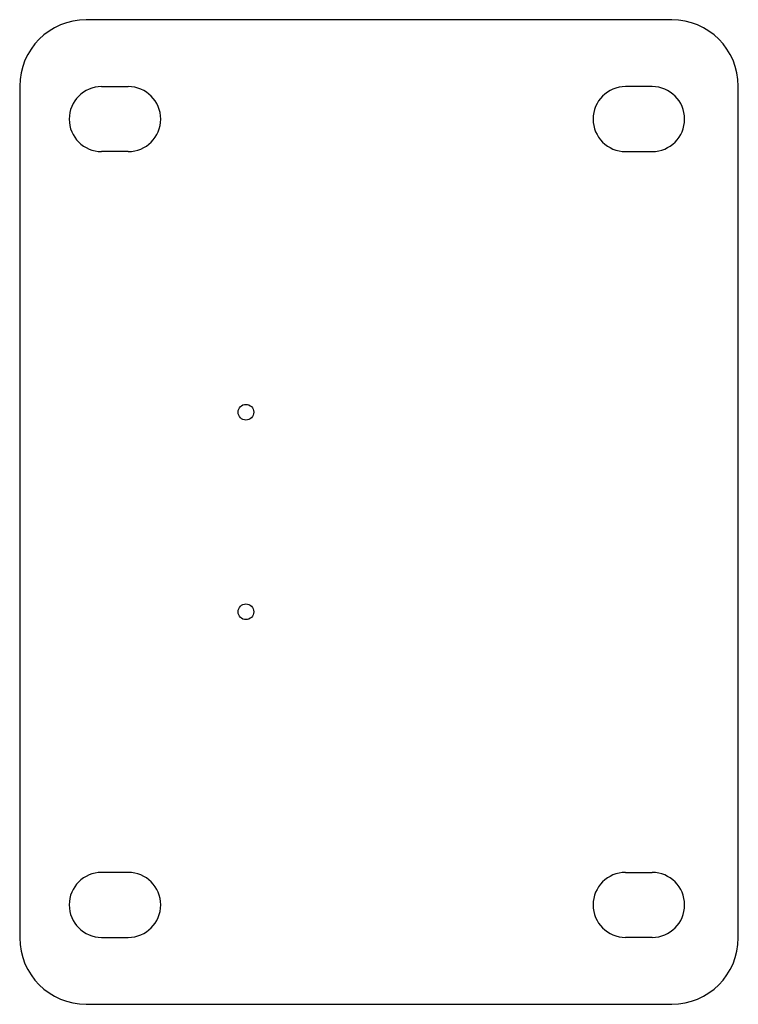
# Model space of a CAD drawing. Extents: x -0.85 to 1.85, y -1.85 to 1.85.
import ezdxf

# ---------------------------------------------------------------- set-up
doc = ezdxf.new("R2010")
doc.units = 0
doc.header["$MEASUREMENT"] = 0
doc.layers.add('DEFAULT', color=178, linetype='CONTINUOUS')

msp = doc.modelspace()

# ---------------------------------------------------------------- linework, layer by layer
at = {"layer": 'DEFAULT'}
for p, q in [((1.6, 1.85), (-0.6, 1.85)), ((-0.85, 1.6), (-0.85, -1.6)), ((-0.5421, 1.5984), (-0.4421, 1.5984)), ((1.5264, 1.5984), (1.4264, 1.5984)), ((1.85, -1.6), (1.85, 1.6)), ((-0.4421, 1.3543), (-0.5421, 1.3543)), ((1.4264, 1.3543), (1.5264, 1.3543)), ((-0.4421, -1.3543), (-0.5421, -1.3543)), ((1.4264, -1.3543), (1.5264, -1.3543)), ((-0.5421, -1.5984), (-0.4421, -1.5984)), ((1.5264, -1.5984), (1.4264, -1.5984)), ((-0.6, -1.85), (1.6, -1.85))]:
    msp.add_line(p, q, dxfattribs=at)
for centre in [(0, 0.375), (0, -0.375)]:
    msp.add_circle(centre, 0.0295, dxfattribs=at)
for centre, radius, start, end in [((-0.6, 1.6), 0.25, 90, 180), ((1.6, 1.6), 0.25, 0, 90), ((-0.5421, 1.4764), 0.122, 90, 270), ((-0.4421, 1.4764), 0.122, 270, 90), ((1.4264, 1.4764), 0.122, 90, 270), ((1.5264, 1.4764), 0.122, 270, 90), ((-0.5421, -1.4764), 0.122, 90, 270), ((-0.4421, -1.4764), 0.122, 270, 90), ((1.4264, -1.4764), 0.122, 90, 270), ((1.5264, -1.4764), 0.122, 270, 90), ((-0.6, -1.6), 0.25, 180, 270), ((1.6, -1.6), 0.25, 270, 0)]:
    msp.add_arc(centre, radius, start, end, dxfattribs=at)

doc.saveas('drawing.dxf')
